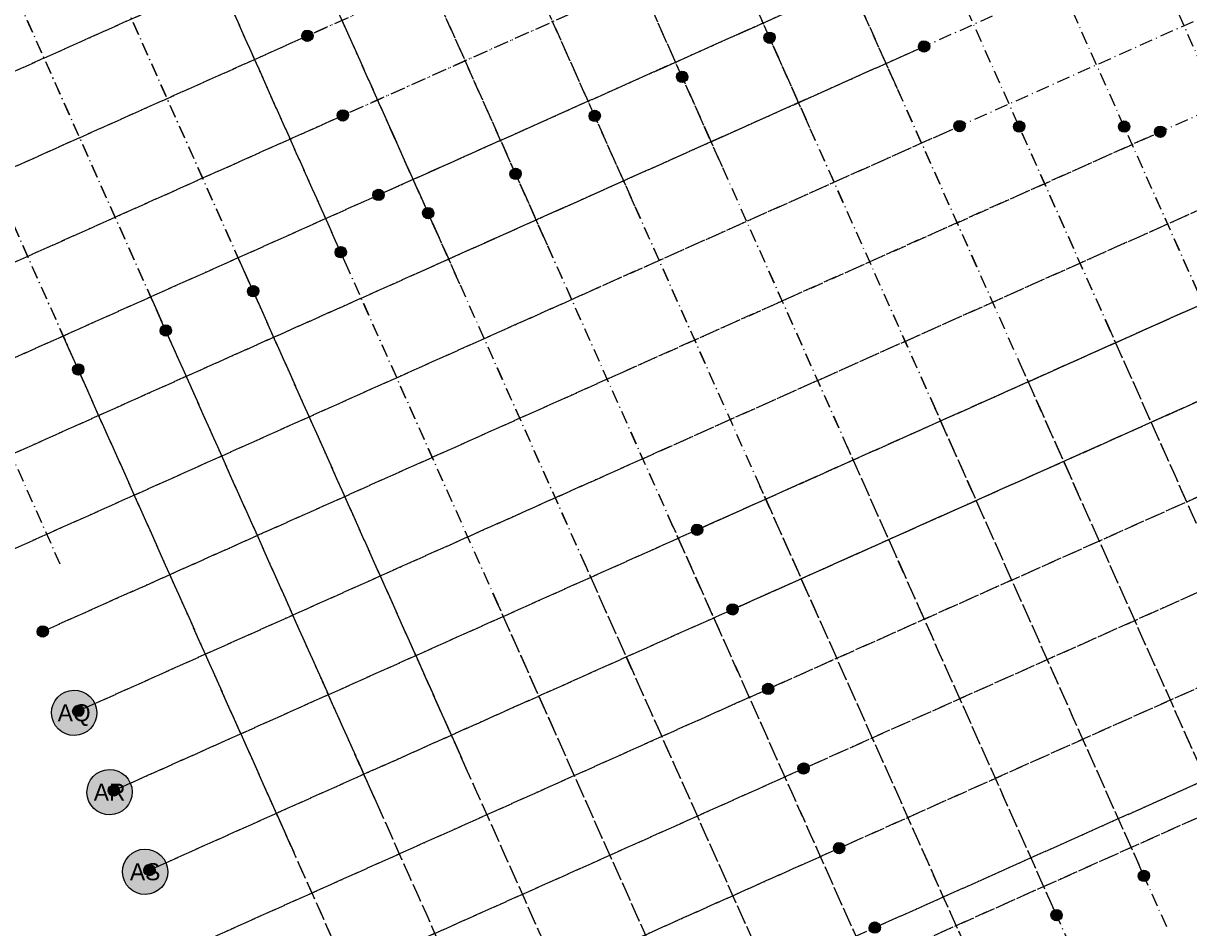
# Model space of a CAD drawing. Header units: millimetres. Extents: x 16159277 to 16906968, y 17874136 to 18424984.
# Tile 6 of 12: x 16395885 to 16529680, y 18059683 to 18163448. Entities that reach past the tile are written whole.
import ezdxf
from ezdxf.enums import TextEntityAlignment as Align

# ---------------------------------------------------------------- set-up
doc = ezdxf.new("R2010")
doc.units = ezdxf.units.MM
doc.header["$LTSCALE"] = 100
doc.linetypes.add('B_GRIDLINE', pattern=[41, 15, -5, 1, -5, 15])
for name, color, linetype in [('S-GRID-2000', 232, 'B_GRIDLINE'), ('S-GRID-2000-IDEN', 13, 'Continuous'), ('S-GRID-300-H', 232, 'B_GRIDLINE'), ('S-GRID-300-N', 232, 'B_GRIDLINE'), ('S-GRID-300-P', 232, 'B_GRIDLINE')]:
    doc.layers.add(name, color=color, linetype=linetype)
for name, color, linetype, plot in [('S-GRID-300-H-IDEN', 13, 'Continuous', False), ('S-GRID-300-I', 232, 'B_GRIDLINE', False), ('S-GRID-300-I-IDEN', 13, 'Continuous', False), ('S-GRID-300-J', 232, 'B_GRIDLINE', False), ('S-GRID-300-J-IDEN', 13, 'Continuous', False), ('S-GRID-300-K', 232, 'B_GRIDLINE', False), ('S-GRID-300-K-IDEN', 13, 'Continuous', False), ('S-GRID-300-N-IDEN', 13, 'Continuous', False), ('S-GRID-300-P-IDEN', 13, 'Continuous', False)]:
    doc.layers.add(name, color=color, linetype=linetype, plot=plot)
doc.styles.add('CAA-ENG', font='caa_eng.shx')

# ---------------------------------------------------------------- blocks, each defined once
blk = doc.blocks.new('agrbbc')
h = blk.add_hatch(color=255)
h.dxf.hatch_style = 1
edge = h.paths.add_edge_path()
edge.add_ellipse((1, 0), major_axis=(2600, 45), ratio=1, start_angle=0, end_angle=360)
at = {"linetype": 'Continuous'}
blk.add_ellipse((1, 0), major_axis=(2600, 45), ratio=1, dxfattribs=at)
at = {"style": 'CAA-ENG'}
blk.add_attdef('1', text='', height=1957, dxfattribs=at).set_placement((1, 0), align=Align.MIDDLE_CENTER)

msp = doc.modelspace()

# ---------------------------------------------------------------- linework, layer by layer
at = {"layer": 'S-GRID-2000'}
for p, q in [((16567329, 18077721), (16473149, 18288501)), ((16547243, 18068746), (16453062, 18279527)), ((16537200, 18064259), (16443019, 18275039)), ((16527157, 18059771), (16432976, 18270552)), ((16517114, 18055284), (16422933, 18266064)), ((16507071, 18050797), (16412890, 18261577)), ((16497028, 18046309), (16402847, 18257089)), ((16486984, 18041822), (16392804, 18252602)), ((16476941, 18037334), (16382761, 18248115)), ((16464288, 18038690), (16372717, 18243627)), ((16454244, 18034203), (16362674, 18239140)), ((16444201, 18029715), (16352631, 18234652)), ((16400133, 18101377), (16342588, 18230165)), ((16306714, 18118556), (16511394, 18210012)), ((16310793, 18109426), (16515474, 18200882)), ((16348100, 18115143), (16519553, 18191751)), ((16387779, 18121919), (16523684, 18182644)), ((16391858, 18112789), (16527764, 18173514)), ((16395938, 18103659), (16531843, 18164384)), ((16412256, 18067139), (16620546, 18160207)), ((16400017, 18094529), (16535923, 18155254)), ((16408176, 18076269), (16576534, 18151494)), ((16416335, 18058009), (16624626, 18151077)), ((16404097, 18085399), (16539951, 18146101)), ((16420415, 18048879), (16628705, 18141947)), ((16444721, 18136409), (16443089, 18140061)), ((16424494, 18039748), (16632785, 18132817)), ((16433618, 18032872), (16636864, 18123687)), ((16430042, 18027332), (16628529, 18116019))]:
    msp.add_line(p, q, dxfattribs=at)
msp.add_lwpolyline([(16557286, 18073234), (16463105, 18284014), (16463105, 18284014), (16463105, 18284014)], dxfattribs=at)
at = {"layer": 'S-GRID-300-H'}
for p, q in [((16442993, 18140276), (16417252, 18197884)), ((16432950, 18135788), (16407209, 18193397)), ((16422907, 18131301), (16397166, 18188910)), ((16412864, 18126814), (16387123, 18184422)), ((16402821, 18122326), (16377080, 18179935)), ((16357889, 18141422), (16423822, 18170882)), ((16361968, 18132292), (16427902, 18161752)), ((16366047, 18123162), (16431981, 18152622)), ((16386477, 18121337), (16436061, 18143492))]:
    msp.add_line(p, q, dxfattribs=at)
at = {"layer": 'S-GRID-300-I'}
for p, q in [((16496233, 18155944), (16470288, 18214010)), ((16486190, 18151456), (16460245, 18209523)), ((16476147, 18146969), (16450202, 18205036)), ((16466104, 18142481), (16440159, 18200548)), ((16456065, 18137996), (16430122, 18196064)), ((16446018, 18133506), (16420072, 18191573)), ((16429287, 18162371), (16486463, 18187919)), ((16433366, 18153241), (16490543, 18178789)), ((16437446, 18144111), (16494622, 18169659)), ((16441525, 18134981), (16498702, 18160529))]:
    msp.add_line(p, q, dxfattribs=at)
at = {"layer": 'S-GRID-300-J'}
for p, q in [((16386477, 18121337), (16453885, 18151456)), ((16476870, 18091427), (16450397, 18150682)), ((16466825, 18086939), (16440349, 18146193)), ((16390556, 18112207), (16457964, 18142326)), ((16456782, 18082451), (16430306, 18141705)), ((16446739, 18077964), (16420263, 18137218)), ((16394636, 18103077), (16462043, 18133196)), ((16436696, 18073477), (16410220, 18132731)), ((16426653, 18068989), (16400177, 18128243)), ((16398715, 18093948), (16466126, 18124056)), ((16400133, 18101377), (16390134, 18123756)), ((16402795, 18084817), (16470201, 18114936)), ((16406874, 18075687), (16474280, 18105805)), ((16410954, 18066557), (16478359, 18096675))]:
    msp.add_line(p, q, dxfattribs=at)
at = {"layer": 'S-GRID-300-K'}
for p, q in [((16452715, 18150934), (16494622, 18169659)), ((16517040, 18109376), (16491877, 18165693)), ((16456794, 18141804), (16498702, 18160529)), ((16506997, 18104889), (16481834, 18161206)), ((16496954, 18100401), (16471791, 18156719)), ((16486911, 18095914), (16461748, 18152231)), ((16460874, 18132674), (16502781, 18151399)), ((16464958, 18123534), (16525837, 18150725)), ((16527083, 18113863), (16510489, 18151003)), ((16469033, 18114414), (16539923, 18146089)), ((16473112, 18105283), (16544002, 18136959)), ((16477192, 18096153), (16548082, 18127828))]:
    msp.add_line(p, q, dxfattribs=at)
msp.add_lwpolyline([(16537126, 18118351), (16522537, 18151003)], dxfattribs=at)
at = {"layer": 'S-GRID-300-N'}
for p, q in [((16406874, 18075687), (16474280, 18105805)), ((16494152, 18052746), (16470421, 18105863)), ((16484108, 18048259), (16460375, 18101375)), ((16410954, 18066557), (16478359, 18096675)), ((16474065, 18043771), (16450332, 18096887)), ((16464022, 18039284), (16440289, 18092400)), ((16453979, 18034796), (16430246, 18087913)), ((16415033, 18057427), (16482438, 18087545)), ((16443936, 18030309), (16420203, 18083425)), ((16419112, 18048297), (16486517, 18078414)), ((16423192, 18039166), (16490596, 18069284)), ((16427271, 18030036), (16494675, 18060154))]:
    msp.add_line(p, q, dxfattribs=at)
at = {"layer": 'S-GRID-300-P'}
for p, q in [((16473829, 18105604), (16542689, 18136372)), ((16544367, 18075183), (16520633, 18128299)), ((16477909, 18096474), (16546768, 18127241)), ((16534324, 18070696), (16510590, 18123812)), ((16524281, 18066208), (16500547, 18119325)), ((16481988, 18087344), (16550848, 18118111)), ((16514238, 18061721), (16490504, 18114837)), ((16504194, 18057233), (16480461, 18110350)), ((16486068, 18078214), (16554927, 18108981)), ((16494152, 18052746), (16470421, 18105863)), ((16490147, 18069084), (16559007, 18099851)), ((16494227, 18059954), (16563086, 18090721)), ((16495695, 18056667), (16564555, 18087434))]:
    msp.add_line(p, q, dxfattribs=at)

# ---------------------------------------------------------------- block references
at = {"layer": 'S-GRID-2000-IDEN', "linetype": 'Continuous'}
for p, values in [((16401721, 18084338), {'1': 'AQ'}), ((16405791, 18075229), {'1': 'AR'}), ((16409871, 18066099), {'1': 'AS'})]:
    msp.add_blockref('agrbbc', p, dxfattribs=at).add_auto_attribs(values)
at = {"layer": 'S-GRID-300-H-IDEN', "xscale": 0.25, "yscale": 0.25, "zscale": 0.25, "rotation": 24.08}
for p, values in [((16428495, 18162018), {'1': 'AJ'}), ((16432574, 18152888), {'1': 'AK'}), ((16436654, 18143758), {'1': 'AL'})]:
    msp.add_blockref('agrbbc', p, dxfattribs=at).add_auto_attribs(values)
at = {"layer": 'S-GRID-300-I-IDEN', "xscale": 0.25, "yscale": 0.25, "zscale": 0.25, "rotation": 24.08}
msp.add_blockref('agrbbc', (16499295, 18160794), dxfattribs=at).add_auto_attribs({'1': 'AM'})
at = {"layer": 'S-GRID-300-J-IDEN', "xscale": 0.25, "yscale": 0.25, "zscale": 0.25, "rotation": 24.08}
for p, values in [((16452410, 18146164), {'1': '14'}), ((16442367, 18141676), {'1': '13'}), ((16432324, 18137189), {'1': '12'}), ((16422281, 18132701), {'1': '11'}), ((16412238, 18128214), {'1': '10'}), ((16402195, 18123727), {'1': '9'}), ((16398121, 18093682), {'1': 'AP'}), ((16402201, 18084552), {'1': 'AQ'}), ((16406280, 18075422), {'1': 'AR'}), ((16410360, 18066292), {'1': 'AS'})]:
    msp.add_blockref('agrbbc', p, dxfattribs=at).add_auto_attribs(values)
at = {"layer": 'S-GRID-300-K-IDEN', "rotation": 24.08}
for p, xscale, yscale, zscale, values in [((16481568, 18161799), 0.25, 0.25, 0.25, {'1': '17'}), ((16499295, 18160794), 0.25, 0.25, 0.25, {'1': 'AM'}), ((16471525, 18157312), 0.25, 0.25, 0.25, {'1': '16'}), ((16461482, 18152824), 0.25, 0.25, 0.25, {'1': '15'}), ((16503374, 18151664), 0.25, 0.25, 0.25, {'1': 'AN'}), ((16510223, 18151597), 0.25, 0.25, 0.25, {'1': '19'}), ((16522271, 18151597), 0.25, 0.25, 0.25, {'1': '20'}), ((16526421, 18151009), 0.2499999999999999, 0.2499999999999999, 0.2499999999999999, {'1': 'AP'})]:
    msp.add_blockref('agrbbc', p, dxfattribs=dict(at, xscale=xscale, yscale=yscale, zscale=zscale)).add_auto_attribs(values)
at = {"layer": 'S-GRID-300-N-IDEN', "xscale": 0.25, "yscale": 0.25, "zscale": 0.25, "rotation": 24.08}
for p, values in [((16406280, 18075422), {'1': 'AR'}), ((16410360, 18066292), {'1': 'AS'})]:
    msp.add_blockref('agrbbc', p, dxfattribs=at).add_auto_attribs(values)
at = {"layer": 'S-GRID-300-P-IDEN', "xscale": 0.25, "yscale": 0.25, "zscale": 0.25, "rotation": 24.08}
for p, values in [((16473236, 18105339), {'1': 'AR'}), ((16473236, 18105339), {'1': 'AR'}), ((16477315, 18096209), {'1': 'AS'}), ((16477315, 18096209), {'1': 'AS'}), ((16481394, 18087079), {'1': 'AT'}), ((16485474, 18077949), {'1': 'AU'}), ((16489553, 18068818), {'1': 'AV'}), ((16524545, 18065615), {'1': '17'}), ((16514502, 18061127), {'1': '16'}), ((16493633, 18059688), {'1': 'AX'})]:
    msp.add_blockref('agrbbc', p, dxfattribs=at).add_auto_attribs(values)

doc.saveas('drawing.dxf')
